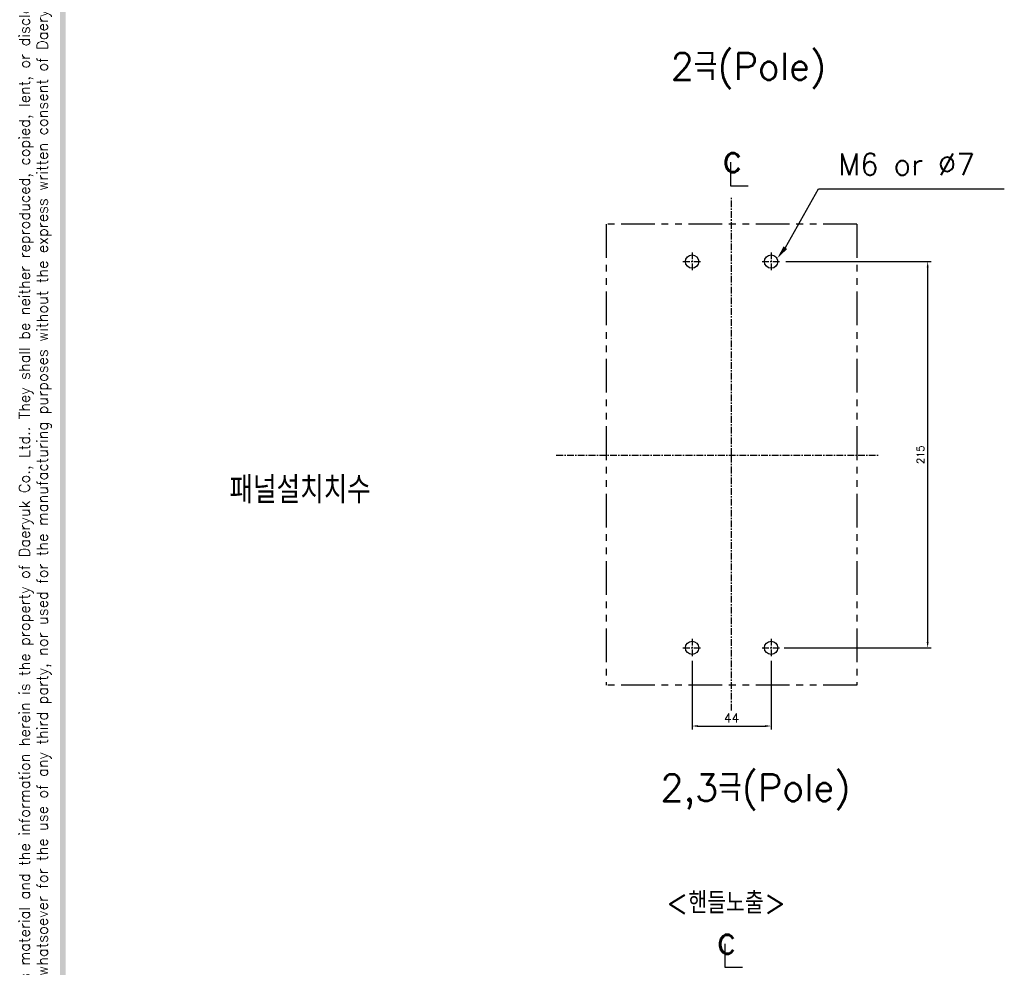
# Model space of a CAD drawing. Extents: x -2068 to 2710, y -907 to 1777.
# Tile 3 of 24: x -2065 to -1517, y 622 to 1150. Entities that reach past the tile are written whole.
import ezdxf

# ---------------------------------------------------------------- set-up
doc = ezdxf.new("R2010")
doc.units = 0
doc.header["$LTSCALE"] = 3
doc.header["$MEASUREMENT"] = 0
doc.linetypes.add('CENTER', pattern=[2, 1.25, -0.25, 0.25, -0.25])
doc.linetypes.add('PHANTOM2', pattern=[1.25, 0.625, -0.125, 0.125, -0.125, 0.125, -0.125])
doc.layers.get('0').update_dxf_attribs({"linetype": 'CONTINUOUS'})
doc.layers.get('Defpoints').update_dxf_attribs({"linetype": 'CONTINUOUS'})
for name, color, linetype in [('cen', 1, 'CENTER'), ('CENTER', 1, 'CENTER'), ('di', 3, 'CONTINUOUS'), ('DIM', 3, 'CONTINUOUS'), ('dwg', 7, 'CONTINUOUS'), ('NOTE', 4, 'CONTINUOUS')]:
    doc.layers.add(name, color=color, linetype=linetype)
doc.styles.add('K25', font='TXT', dxfattribs={"width": 0.9, "height": 2.5, "bigfont": 'TBHAN'})
doc.styles.add('KIM', font='ROMANS.shx', dxfattribs={"height": 5, "bigfont": 'GSG1.shx'})
doc.styles.get("Standard").update_dxf_attribs({"font": 'romans.shx', "height": 4, "bigfont": 'ghs.shx'})
doc.dimstyles.get("Standard").update_dxf_attribs({"dimtxt": 0.18, "dimasz": 0.18, "dimexe": 0.18, "dimexo": 0.0625, "dimgap": 0.09, "dimtad": 0, "dimtih": 1, "dimtoh": 1, "dimdec": 4, "dimzin": 0, "dimdsep": 46, "dimtxsty": 'Standard', "dimcen": 0.09, "dimadec": 0, "dimazin": 0, "dimtfac": 1, "dimtdec": 4, "dimtofl": 0, "dimtmove": 0, "dimatfit": 3, "dimfxl": 0, "dimtolj": 1, "dimtzin": 0, "dimarcsym": 0})
doc.dimstyles.new('STANDARD$0', dxfattribs={"dimtxt": 5, "dimasz": 5, "dimexe": 1, "dimexo": 2, "dimgap": 2, "dimtad": 1, "dimdec": 4, "dimzin": 12, "dimdsep": 46, "dimtxsty": 'KIM', "dimcen": -1, "dimdle": 0.1, "dimadec": 0, "dimazin": 0, "dimtfac": 1, "dimtdec": 4, "dimtmove": 0, "dimatfit": 3, "dimfxl": 0, "dimtolj": 1, "dimtzin": 0, "dimarcsym": 0})

# ---------------------------------------------------------------- blocks, each defined once
blk = doc.blocks.new('*D74')
at = {"layer": 'Defpoints', "color": 0}
for p in [(-1640.97, 1015.39), (-1642.03, 800.39), (-1560.1, 800.39)]:
    blk.add_point(p, dxfattribs=at)
at = {"layer": 'di'}
for p, q in [((-1638.97, 1015.39), (-1558.1, 1015.39)), ((-1560.1, 1012.19), (-1560.1, 803.59)), ((-1640.03, 800.39), (-1558.1, 800.39))]:
    blk.add_line(p, q, dxfattribs=at)
for points in [[(-1560.63, 1012.19), (-1559.56, 1012.19), (-1560.1, 1015.39)], [(-1560.63, 803.59), (-1559.56, 803.59), (-1560.1, 800.39)]]:
    blk.add_solid(points, dxfattribs=at)
at = {"layer": 'di', "insert": (-1564.1, 907.89), "char_height": 4, "attachment_point": 5, "rotation": 90}
blk.add_mtext('\\A1;215', dxfattribs=at)
blk = doc.blocks.new('*D98')
at = {"layer": 'Defpoints', "color": 0}
for p in [(-1691.24, 795.18), (-1647.24, 795.18), (-1647.24, 756.83)]:
    blk.add_point(p, dxfattribs=at)
at = {"layer": 'di'}
for p, q in [((-1691.24, 793.18), (-1691.24, 754.83)), ((-1647.24, 793.18), (-1647.24, 754.83)), ((-1688.04, 756.83), (-1650.44, 756.83))]:
    blk.add_line(p, q, dxfattribs=at)
for points in [[(-1688.04, 757.37), (-1688.04, 756.3), (-1691.24, 756.83)], [(-1650.44, 757.37), (-1650.44, 756.3), (-1647.24, 756.83)]]:
    blk.add_solid(points, dxfattribs=at)
at = {"layer": 'di', "insert": (-1669.24, 761.33), "char_height": 5, "attachment_point": 5, "style": 'KIM'}
blk.add_mtext('\\A1;44', dxfattribs=at)

msp = doc.modelspace()

# ---------------------------------------------------------------- linework, layer by layer
for centre in [(-1691.239, 1015.388), (-1647.239, 1015.388), (-1691.239, 800.388), (-1647.239, 800.388)]:
    msp.add_circle(centre, 3.7)
at = {"layer": 'cen'}
for p, q in [((-1691.239, 1020.432), (-1691.239, 1010.344)), ((-1647.239, 1020.432), (-1647.239, 1010.344)), ((-1696.283, 1015.388), (-1686.195, 1015.388)), ((-1652.283, 1015.388), (-1642.195, 1015.388)), ((-1696.283, 800.388), (-1686.195, 800.388)), ((-1691.239, 805.432), (-1691.239, 795.344)), ((-1652.283, 800.388), (-1642.195, 800.388)), ((-1647.239, 805.432), (-1647.239, 795.344))]:
    msp.add_line(p, q, dxfattribs=at)
at = {"layer": 'CENTER'}
for p, q in [((-1669.239, 907.688), (-1669.239, 1050.81)), ((-1766.801, 907.688), (-1587.458, 907.688)), ((-1669.239, 765.516), (-1669.239, 907.688))]:
    msp.add_line(p, q, dxfattribs=at)
at = {"layer": 'di', "linetype": 'PHANTOM2', "ltscale": 10}
for p, q in [((-1599.439, 1036.188), (-1739.039, 1036.188)), ((-1739.039, 1036.188), (-1739.039, 779.588)), ((-1599.439, 1036.188), (-1599.439, 779.588)), ((-1599.439, 779.588), (-1739.039, 779.588))]:
    msp.add_line(p, q, dxfattribs=at)
at = {"layer": 'dwg'}
msp.add_trace([(-2042.942, 44.953), (-2039.942, 46.453), (-2042.942, 1766.953), (-2039.942, 1763.953)], dxfattribs=at)
at = {"layer": 'NOTE'}
for p, q in [((-1669.833, 1070.704), (-1669.833, 1057.664)), ((-1669.833, 1057.664), (-1659.92, 1057.664)), ((-1639.277, 1023.159), (-1620.942, 1055.911)), ((-1620.942, 1055.911), (-1517.43, 1055.911)), ((-1673.024, 635.577), (-1673.024, 622.537)), ((-1673.024, 622.537), (-1663.111, 622.537))]:
    msp.add_line(p, q, dxfattribs=at)
msp.add_solid([(-1638.284, 1022.399), (-1643.839, 1017.206), (-1640.269, 1023.919)], dxfattribs=at)

# ---------------------------------------------------------------- texts
at = {"layer": 'di'}
msp.add_text('M6 or %%C7', height=12, dxfattribs=at).set_placement((-1609.976, 1063.555))
at = {"layer": 'di', "insert": (-2056.842, 902.443), "char_height": 6, "width": 816.29796, "attachment_point": 5, "rotation": 90}
msp.add_mtext('\\A1;This material and the information herein is the property of Daeryuk Co., Ltd.. They shall be neither reproduced, copied, lent, or disclosed in any\\Pway whatsoever for the use of any third party, nor used for the manufacturing purposes without the express written consent of Daeryuk Co., Ltd..', dxfattribs=at)
at = {"layer": 'di', "char_height": 15, "attachment_point": 1}
for s, insert, width in [('{\\Fromans,hgs|c129;2극(Pole)}', (-1703.074, 1131.576), 116.39597), ('{\\Fromans,hgs|c129;패널설치치수}', (-1948.72, 895.816), 135.45529), ('{\\Fromans,hgs|c129;2,3극(Pole)}', (-1708.809, 730.054), 116.39597)]:
    msp.add_mtext(s, dxfattribs=dict(at, insert=insert, width=width))
at = {"layer": 'DIM', "insert": (-1705.658, 664.434), "char_height": 12, "width": 207.68749, "attachment_point": 1}
msp.add_mtext('\\pt156;{\\Fromans,hgs|c129;<핸들노출>}', dxfattribs=at)
at = {"layer": 'NOTE', "style": 'K25', "width": 0.9}
for p in [(-1674.265, 1065.164), (-1677.457, 630.037)]:
    msp.add_text('c', height=15.85, dxfattribs=at).set_placement(p)

# ---------------------------------------------------------------- dimensions: what is measured, and where the dimension line sits
at = {"layer": 'di'}
dim = msp.add_linear_dim(base=(-1560.096, 800.388), p1=(-1640.969, 1015.388), p2=(-1642.033, 800.388), angle=90, dimstyle='Standard', override={"dimtxt": 4, "dimasz": 3.2, "dimexe": 2, "dimexo": 2, "dimgap": 2, "dimtad": 1, "dimtih": 0, "dimtoh": 0, "dimdec": 2, "dimzin": 8, "dimcen": 0, "dimclrd": 256, "dimclre": 256, "dimclrt": 256, "dimadec": 2, "dimazin": 2, "dimtfac": 0.6, "dimtdec": 2, "dimtofl": 1, "dimtzin": 8, "dimlwd": 65535, "dimlwe": 65535, "dimarcsym": 1}, dxfattribs=at)
dim.commit()
dim.dimension.update_dxf_attribs({"geometry": '*D74', "text_midpoint": (-1564.096, 907.888)})
dim = msp.add_linear_dim(base=(-1647.239, 756.834), p1=(-1691.239, 795.182), p2=(-1647.239, 795.182), dimstyle='STANDARD$0', override={"dimtxt": 4, "dimasz": 3.2, "dimexe": 2, "dimdec": 2, "dimzin": 8, "dimcen": 0, "dimclrd": 256, "dimclre": 256, "dimclrt": 256, "dimadec": 2, "dimazin": 2, "dimtfac": 0.6, "dimtdec": 2, "dimtzin": 8, "dimlwd": 65535, "dimlwe": 65535, "dimarcsym": 1}, dxfattribs=at)
dim.commit()
dim.dimension.update_dxf_attribs({"geometry": '*D98', "text_midpoint": (-1669.239, 761.334)})

doc.saveas('drawing.dxf')
